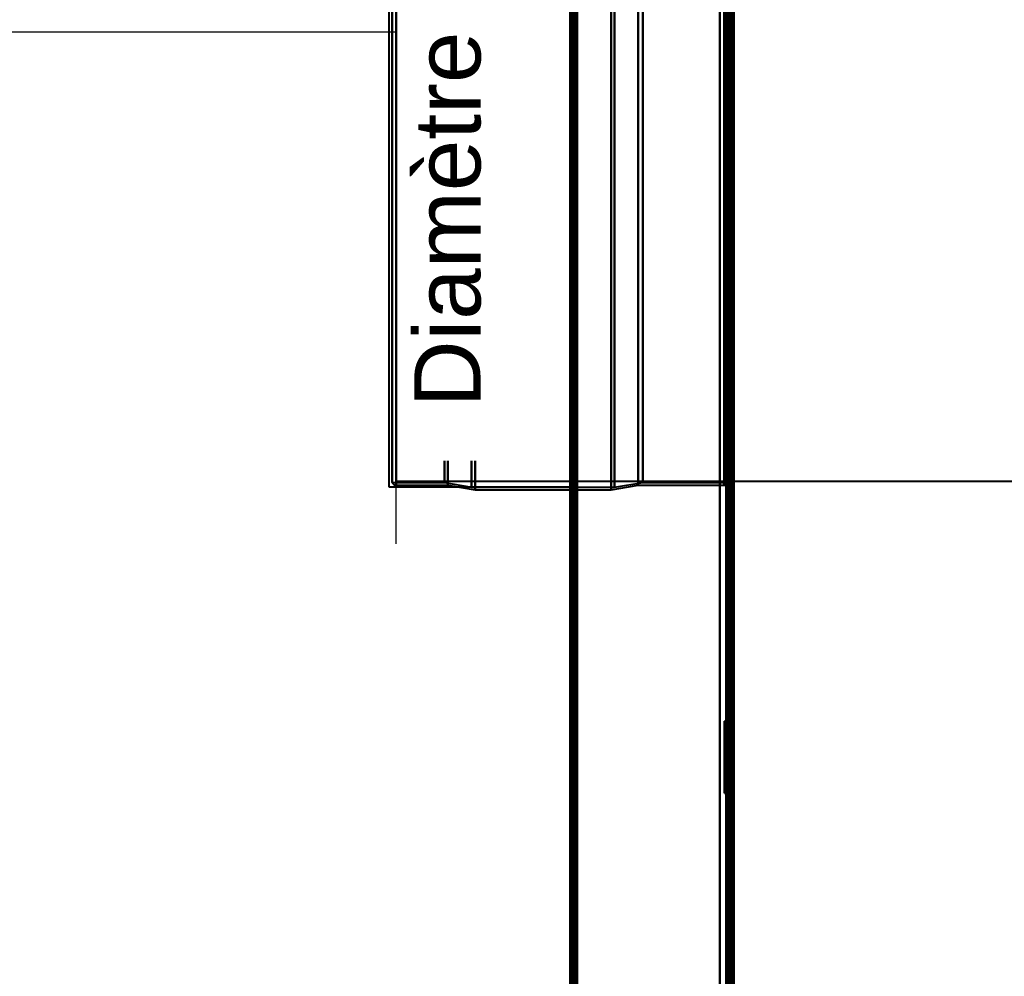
# Model space of a CAD drawing. Header units: millimetres. Extents: x -1352 to 2139, y -120 to 936.
# Tile 21 of 68: x -656 to -439, y 430 to 641. Entities that reach past the tile are written whole.
import ezdxf

# ---------------------------------------------------------------- set-up
doc = ezdxf.new("R2010")
doc.units = ezdxf.units.MM
doc.layers.add('A-GENM', color=13, linetype='Continuous', lineweight=40)
doc.layers.add('G-IMPT', color=8, linetype='Continuous', lineweight=40)
doc.styles.add('Arial_1', font='arial.ttf', dxfattribs={"height": 14.6304})

# ---------------------------------------------------------------- blocks, each defined once
blk = doc.blocks.new('NEXA 400 CALQUES_dwg-748074-Avant')
at = {"layer": 'G-IMPT'}
for p, q in [((-535, 862.77), (-535, 128.97)), ((-500, 129.47), (-500, 827.27)), ((-499.5, 827.27), (-499.5, 129.47)), ((-500, 638.37), (-500, 750.87)), ((-500, 750.87), (-500, 525.87)), ((-500, 750.87), (-500, 525.87)), ((-499.3, 638.37), (-499.3, 750.87)), ((-499.3, 750.87), (-499.3, 638.37)), ((-556.77, 638.37), (-556.77, 738.78)), ((-556.77, 738.78), (-556.77, 638.37)), ((-556, 739.37), (-556, 638.37)), ((-556, 638.37), (-556, 739.37)), ((-535, 739.87), (-535, 638.37)), ((-535, 638.37), (-535, 739.87)), ((-534.5, 638.37), (-534.5, 739.87)), ((-534.5, 739.87), (-534.5, 638.37)), ((-526, 739.37), (-526, 638.37)), ((-526, 638.37), (-526, 739.37)), ((-525.2, 638.37), (-525.2, 738.78)), ((-525.2, 738.78), (-525.2, 638.37)), ((-500.5, 739.87), (-500.5, 638.37)), ((-500.5, 638.37), (-500.5, 739.87)), ((-500, 739.87), (-500, 638.37)), ((-500, 638.37), (-500, 739.87)), ((-500, 739.37), (-500, 638.37)), ((-500, 739.37), (-500, 537.37)), ((-500, 638.37), (-500, 739.37)), ((-574.3, 638.37), (-574.3, 737.75)), ((-574.3, 737.75), (-574.3, 638.37)), ((-573.39, 638.37), (-573.39, 738.34)), ((-573.39, 738.34), (-573.39, 638.37)), ((-573.39, 638.37), (-573.39, 737.43)), ((-562.77, 638.37), (-562.77, 737.75)), ((-562.77, 737.75), (-562.77, 638.37)), ((-562, 738.34), (-562, 638.37)), ((-562, 638.37), (-562, 738.34)), ((-520, 738.37), (-520, 638.37)), ((-520, 638.37), (-520, 738.37)), ((-518.99, 638.37), (-518.99, 737.75)), ((-518.99, 638.37), (-518.99, 737.75)), ((-518.99, 737.75), (-518.99, 638.37)), ((-518.99, 737.75), (-518.99, 638.37)), ((-501, 738.37), (-501, 638.37)), ((-501, 638.37), (-501, 738.37)), ((-501, 538.37), (-501, 738.37)), ((-499.3, 638.37), (-499.3, 737.75)), ((-499.3, 737.75), (-499.3, 539)), ((-499.3, 737.75), (-499.3, 539)), ((-535, 670.07), (-535, 271.67)), ((-574.3, 539), (-574.3, 638.37)), ((-574.3, 638.37), (-574.3, 539)), ((-573.39, 539.31), (-573.39, 638.37)), ((-573.39, 538.41), (-573.39, 638.37)), ((-573.39, 638.37), (-573.39, 538.41)), ((-562.77, 539), (-562.77, 638.37)), ((-562.77, 638.37), (-562.77, 539)), ((-562, 638.37), (-562, 538.41)), ((-562, 538.41), (-562, 638.37)), ((-556.77, 537.96), (-556.77, 638.37)), ((-556.77, 638.37), (-556.77, 537.96)), ((-556, 638.37), (-556, 537.37)), ((-556, 537.37), (-556, 638.37)), ((-535, 638.37), (-535, 536.87)), ((-535, 536.87), (-535, 638.37)), ((-534.5, 536.87), (-534.5, 638.37)), ((-534.5, 638.37), (-534.5, 536.87)), ((-526, 638.37), (-526, 537.37)), ((-526, 537.37), (-526, 638.37)), ((-525.2, 537.96), (-525.2, 638.37)), ((-525.2, 638.37), (-525.2, 537.96)), ((-520, 638.37), (-520, 538.37)), ((-520, 538.37), (-520, 638.37)), ((-518.99, 539), (-518.99, 638.37)), ((-518.99, 638.37), (-518.99, 539)), ((-501, 638.37), (-501, 538.37)), ((-501, 538.37), (-501, 638.37)), ((-500.5, 638.37), (-500.5, 536.87)), ((-500.5, 536.87), (-500.5, 638.37)), ((-499.3, 638.62), (-500, 638.62)), ((-499.3, 638.62), (-500, 638.62)), ((-500, 638.37), (-500, 638.62)), ((-500, 638.37), (-500, 638.62)), ((-500, 638.62), (-500, 638.37)), ((-500, 638.62), (-500, 638.37)), ((-500, 638.37), (-500, 537.37)), ((-500, 638.12), (-500, 638.37)), ((-500, 638.12), (-500, 638.37)), ((-500, 638.37), (-500, 536.87)), ((-500, 537.37), (-500, 638.37)), ((-500, 638.37), (-500, 638.12)), ((-500, 638.37), (-500, 638.12)), ((-500, 536.87), (-500, 638.37)), ((-500, 525.87), (-500, 638.37)), ((-500, 525.87), (-500, 638.37)), ((-500, 638.12), (-499.3, 638.12)), ((-500, 638.12), (-499.3, 638.12)), ((-499.3, 638.37), (-499.3, 638.62)), ((-499.3, 638.37), (-499.3, 638.62)), ((-499.3, 638.62), (-499.3, 638.37)), ((-499.3, 638.62), (-499.3, 638.37)), ((-499.3, 539), (-499.3, 638.37)), ((-499.3, 539), (-499.3, 638.37)), ((-499.3, 638.12), (-499.3, 638.37)), ((-499.3, 638.12), (-499.3, 638.37)), ((-499.3, 525.87), (-499.3, 638.37)), ((-499.3, 638.37), (-499.3, 638.12)), ((-499.3, 638.37), (-499.3, 638.12)), ((-499.3, 638.37), (-499.3, 525.87)), ((-500, 582.95), (-500.5, 582.95)), ((-500.5, 581.35), (-500.5, 582.95)), ((-500.5, 582.95), (-500.5, 581.35)), ((-500, 581.35), (-500, 582.95)), ((-500, 582.95), (-500, 581.35)), ((-500.5, 579.75), (-500.5, 581.35)), ((-500.5, 581.35), (-500.5, 579.75)), ((-500, 579.75), (-500, 581.35)), ((-500, 581.35), (-500, 579.75)), ((-500.5, 579.75), (-500, 579.75)), ((-500, 567.95), (-500.5, 567.95)), ((-500.5, 566.35), (-500.5, 567.95)), ((-500.5, 567.95), (-500.5, 566.35)), ((-500, 566.35), (-500, 567.95)), ((-500, 567.95), (-500, 566.35)), ((-500.5, 564.75), (-500.5, 566.35)), ((-500.5, 566.35), (-500.5, 564.75)), ((-500, 564.75), (-500, 566.35)), ((-500, 566.35), (-500, 564.75)), ((-500.5, 564.75), (-500, 564.75)), ((-500, 552.95), (-500.5, 552.95)), ((-500.5, 551.35), (-500.5, 552.95)), ((-500.5, 552.95), (-500.5, 551.35)), ((-500, 551.35), (-500, 552.95)), ((-500, 552.95), (-500, 551.35)), ((-500.5, 549.75), (-500.5, 551.35)), ((-500.5, 551.35), (-500.5, 549.75)), ((-500.5, 549.75), (-500, 549.75)), ((-500, 549.75), (-500, 551.35)), ((-500, 551.35), (-500, 549.75)), ((-574.3, 539), (-562.77, 539)), ((-573.39, 539.31), (573.39, 539.31)), ((-562.77, 539), (-556.77, 537.96)), ((-525.2, 537.96), (-518.99, 539)), ((-518.99, 539), (-499.3, 539)), ((-573.39, 538.41), (-562, 538.41)), ((-562, 538.41), (-556, 537.37)), ((-556.77, 537.96), (-525.2, 537.96)), ((-556, 537.37), (-526, 537.37)), ((-535, 536.87), (-534.5, 536.87)), ((-526, 537.37), (-520, 538.37)), ((-520, 538.37), (-501, 538.37)), ((-500.5, 536.87), (-500, 536.87)), ((-499.3, 533.62), (-500, 533.62)), ((-500, 533.37), (-500, 533.62)), ((-500, 533.62), (-500, 533.37)), ((-500, 533.12), (-500, 533.37)), ((-500, 533.37), (-500, 533.12)), ((-500, 533.12), (-499.3, 533.12)), ((-499.3, 533.37), (-499.3, 533.62)), ((-499.3, 533.62), (-499.3, 533.37)), ((-499.3, 533.12), (-499.3, 533.37)), ((-499.3, 533.37), (-499.3, 533.12)), ((-500, 525.87), (-499.3, 525.87)), ((-500, 490.52), (-500.5, 490.52)), ((-500.5, 487.27), (-500.5, 490.52)), ((-500.5, 490.52), (-500.5, 487.27)), ((-500, 487.27), (-500, 490.52)), ((-500, 490.52), (-500, 487.27)), ((-500.5, 484.02), (-500.5, 487.27)), ((-500.5, 487.27), (-500.5, 484.02)), ((-500, 484.02), (-500, 487.27)), ((-500, 487.27), (-500, 484.02)), ((-500.5, 486.32), (-500.95, 486.32)), ((-500.95, 486.32), (-500.95, 470.42)), ((-500.95, 486.32), (-500.95, 470.42)), ((-500.95, 470.42), (-500.95, 486.32)), ((-500.95, 470.42), (-500.95, 486.32)), ((-500.95, 485.52), (-500.95, 478.37)), ((-500.95, 471.23), (-500.95, 485.52)), ((-500.95, 471.23), (-500.95, 485.52)), ((-500.5, 486.32), (-500.5, 470.42)), ((-500.5, 486.32), (-500.5, 470.42)), ((-500.5, 470.42), (-500.5, 486.32)), ((-500.5, 470.42), (-500.5, 486.32)), ((-500.5, 484.68), (-500.5, 472.06)), ((-500.5, 484.68), (-500.5, 472.06)), ((-500.5, 478.37), (-500.5, 484.68)), ((-500.5, 478.37), (-500.5, 484.68)), ((-499.5, 486.25), (-500, 486.25)), ((-500, 486.25), (-500, 478.37)), ((-500, 486.25), (-500, 478.37)), ((-500, 470.5), (-500, 486.25)), ((-500, 470.5), (-500, 486.25)), ((-499.5, 485.49), (-500, 485.52)), ((-500, 471.22), (-500, 485.52)), ((-500, 471.22), (-500, 485.52)), ((-500, 485.52), (-500, 471.22)), ((-500, 485.52), (-500, 471.22)), ((-499, 484.45), (-500, 484.52)), ((-500, 484.52), (-500, 472.22)), ((-500, 484.52), (-500, 472.22)), ((-500, 472.22), (-500, 484.52)), ((-500, 472.22), (-500, 484.52)), ((-499.5, 478.37), (-499.5, 486.25)), ((-499.5, 486.25), (-499.5, 478.37)), ((-499.5, 485.49), (-499.5, 471.26)), ((-499.5, 485.49), (-499.5, 471.26)), ((-499.5, 471.26), (-499.5, 485.49)), ((-499.5, 471.26), (-499.5, 485.49)), ((-499, 472.29), (-499, 484.45)), ((-499, 472.29), (-499, 484.45)), ((-499, 484.45), (-499, 472.29)), ((-499, 484.45), (-499, 472.29)), ((-500.5, 484.02), (-500, 484.02)), ((-500.95, 478.37), (-500.95, 471.23)), ((-500.95, 478.37), (-500.95, 471.23)), ((-500.5, 472.06), (-500.5, 478.37)), ((-500, 478.37), (-500, 470.5)), ((-499.5, 470.5), (-499.5, 478.37)), ((-499.5, 478.37), (-499.5, 470.5)), ((-500, 472.22), (-499, 472.29)), ((-500.95, 470.42), (-500.5, 470.42)), ((-500, 471.22), (-499.5, 471.26)), ((-500, 470.5), (-499.5, 470.5)), ((-500, 444.95), (-500.5, 444.95)), ((-500, 444.95), (-500.5, 444.95)), ((-500.5, 443.35), (-500.5, 444.95)), ((-500.5, 443.35), (-500.5, 444.95)), ((-500.5, 444.95), (-500.5, 443.35)), ((-500.5, 444.95), (-500.5, 443.35)), ((-500.5, 441.75), (-500.5, 443.35)), ((-500.5, 441.75), (-500.5, 443.35)), ((-500.5, 443.35), (-500.5, 441.75)), ((-500.5, 443.35), (-500.5, 441.75)), ((-500, 443.35), (-500, 444.95)), ((-500, 443.35), (-500, 444.95)), ((-500, 444.95), (-500, 443.35)), ((-500, 444.95), (-500, 443.35)), ((-500, 441.75), (-500, 443.35)), ((-500, 441.75), (-500, 443.35)), ((-500, 443.35), (-500, 441.75)), ((-500, 443.35), (-500, 441.75)), ((-500.5, 441.75), (-500, 441.75)), ((-500.5, 441.75), (-500, 441.75))]:
    blk.add_line(p, q, dxfattribs=at)
at = {"layer": 'G-IMPT', "flags": 128}
for points in [[(-535, 862.77), (-535, 679.32), (-535, 495.87), (-535, 312.42), (-535, 128.97)], [(-535, 128.97), (-535, 312.42), (-535, 495.87), (-535, 679.32), (-535, 862.77)], [(-534.5, 862.77), (-534.5, 679.32), (-534.5, 495.87), (-534.5, 312.42), (-534.5, 128.97)], [(-534.4, 128.97), (-534.4, 312.42), (-534.4, 495.87), (-534.4, 679.32), (-534.4, 862.77)], [(-534.4, 862.77), (-534.4, 679.32), (-534.4, 495.87), (-534.4, 312.42), (-534.4, 128.97)], [(-534.4, 128.97), (-534.4, 312.42), (-534.4, 495.87), (-534.4, 679.32), (-534.4, 862.77)], [(-534.5, 129.47), (-534.5, 312.67), (-534.5, 495.87), (-534.5, 679.07), (-534.5, 862.27)], [(-534.5, 862.27), (-534.5, 679.07), (-534.5, 495.87), (-534.5, 312.67), (-534.5, 129.47)], [(-534.5, 129.47), (-534.5, 312.67), (-534.5, 495.87), (-534.5, 679.07), (-534.5, 862.27)], [(-534.5, 862.27), (-534.5, 679.07), (-534.5, 495.87), (-534.5, 312.67), (-534.5, 129.47)], [(-534.5, 129.47), (-534.5, 312.67), (-534.5, 495.87), (-534.5, 679.07), (-534.5, 862.27)], [(-534.5, 862.27), (-534.5, 679.07), (-534.5, 495.87), (-534.5, 312.67), (-534.5, 129.47)], [(-534, 129.47), (-534, 312.67), (-534, 495.87), (-534, 679.07), (-534, 862.27)], [(-534, 862.27), (-534, 679.07), (-534, 495.87), (-534, 312.67), (-534, 129.47)], [(-534, 129.47), (-534, 312.67), (-534, 495.87), (-534, 679.07), (-534, 862.27)], [(-533.9, 862.27), (-533.9, 679.07), (-533.9, 495.87), (-533.9, 312.67), (-533.9, 129.47)], [(-533.9, 129.47), (-533.9, 312.67), (-533.9, 495.87), (-533.9, 679.07), (-533.9, 862.27)], [(-533.9, 862.27), (-533.9, 679.07), (-533.9, 495.87), (-533.9, 312.67), (-533.9, 129.47)], [(-535, 128.97), (-535, 303.67), (-535, 478.37), (-535, 653.07), (-535, 827.77)], [(-535, 827.77), (-535, 653.07), (-535, 478.37), (-535, 303.67), (-535, 128.97)], [(-534.5, 128.97), (-534.5, 303.67), (-534.5, 478.37), (-534.5, 653.07), (-534.5, 827.77)], [(-534.4, 128.97), (-534.4, 303.67), (-534.4, 478.37), (-534.4, 653.07), (-534.4, 827.77)], [(-534.4, 827.77), (-534.4, 653.07), (-534.4, 478.37), (-534.4, 303.67), (-534.4, 128.97)], [(-534.4, 827.77), (-534.4, 653.07), (-534.4, 478.37), (-534.4, 303.67), (-534.4, 128.97)], [(-502, 827.77), (-502, 653.07), (-502, 478.37), (-502, 303.67), (-502, 128.97)], [(-502, 128.97), (-502, 303.67), (-502, 478.37), (-502, 653.07), (-502, 827.77)], [(-502, 827.77), (-502, 653.07), (-502, 478.37), (-502, 303.67), (-502, 128.97)], [(-502, 128.97), (-502, 303.67), (-502, 478.37), (-502, 653.07), (-502, 827.77)], [(-500, 827.77), (-500, 653.07), (-500, 478.37), (-500, 303.67), (-500, 128.97)], [(-500, 128.97), (-500, 303.67), (-500, 478.37), (-500, 653.07), (-500, 827.77)], [(-499.5, 128.97), (-499.5, 303.67), (-499.5, 478.37), (-499.5, 653.07), (-499.5, 827.77)], [(-499.4, 827.77), (-499.4, 653.07), (-499.4, 478.37), (-499.4, 303.67), (-499.4, 128.97)], [(-499.4, 128.97), (-499.4, 303.67), (-499.4, 478.37), (-499.4, 653.07), (-499.4, 827.77)], [(-499.4, 827.77), (-499.4, 653.07), (-499.4, 478.37), (-499.4, 303.67), (-499.4, 128.97)], [(-533.5, 827.27), (-533.5, 652.82), (-533.5, 478.37), (-533.5, 303.92), (-533.5, 129.47)], [(-533.5, 129.47), (-533.5, 303.92), (-533.5, 478.37), (-533.5, 652.82), (-533.5, 827.27)], [(-533.5, 827.27), (-533.5, 652.82), (-533.5, 478.37), (-533.5, 303.92), (-533.5, 129.47)], [(-533.5, 129.47), (-533.5, 303.92), (-533.5, 478.37), (-533.5, 652.82), (-533.5, 827.27)], [(-502, 827.27), (-502, 652.82), (-502, 478.37), (-502, 303.92), (-502, 129.47)], [(-502, 129.47), (-502, 303.92), (-502, 478.37), (-502, 652.82), (-502, 827.27)], [(-502, 129.47), (-502, 303.92), (-502, 478.37), (-502, 652.82), (-502, 827.27)], [(-502, 827.27), (-502, 652.82), (-502, 478.37), (-502, 303.92), (-502, 129.47)], [(-500.6, 129.47), (-500.6, 303.92), (-500.6, 478.37), (-500.6, 652.82), (-500.6, 827.27)], [(-500.6, 827.27), (-500.6, 652.82), (-500.6, 478.37), (-500.6, 303.92), (-500.6, 129.47)], [(-500.6, 129.47), (-500.6, 303.92), (-500.6, 478.37), (-500.6, 652.82), (-500.6, 827.27)], [(-500.6, 827.27), (-500.6, 652.82), (-500.6, 478.37), (-500.6, 303.92), (-500.6, 129.47)], [(-500.6, 827.27), (-500.6, 652.82), (-500.6, 478.37), (-500.6, 303.92), (-500.6, 129.47)], [(-500.6, 129.47), (-500.6, 303.92), (-500.6, 478.37), (-500.6, 652.82), (-500.6, 827.27)], [(-500.5, 827.27), (-500.5, 652.82), (-500.5, 478.37), (-500.5, 303.92), (-500.5, 129.47)], [(-500.5, 129.47), (-500.5, 303.92), (-500.5, 478.37), (-500.5, 652.82), (-500.5, 827.27)], [(-500, 161.37), (-500, 327.85), (-500, 494.32), (-500, 660.8), (-500, 827.27)], [(-500, 827.27), (-500, 652.82), (-500, 478.37), (-500, 303.92), (-500, 129.47)], [(-500, 827.27), (-500, 660.8), (-500, 494.32), (-500, 327.85), (-500, 161.37)], [(-500, 129.47), (-500, 303.92), (-500, 478.37), (-500, 652.82), (-500, 827.27)], [(-500, 827.27), (-500, 652.82), (-500, 478.37), (-500, 303.92), (-500, 129.47)], [(-500, 129.47), (-500, 303.92), (-500, 478.37), (-500, 652.82), (-500, 827.27)], [(-499.5, 129.47), (-499.5, 303.92), (-499.5, 478.37), (-499.5, 652.82), (-499.5, 827.27)], [(-499.5, 827.27), (-499.5, 652.82), (-499.5, 478.37), (-499.5, 303.92), (-499.5, 129.47)], [(-499.5, 129.47), (-499.5, 303.92), (-499.5, 478.37), (-499.5, 652.82), (-499.5, 827.27)], [(-499.5, 827.27), (-499.5, 652.82), (-499.5, 478.37), (-499.5, 303.92), (-499.5, 129.47)], [(-499.5, 129.47), (-499.5, 303.92), (-499.5, 478.37), (-499.5, 652.82), (-499.5, 827.27)], [(-499.5, 827.27), (-499.5, 652.82), (-499.5, 478.37), (-499.5, 303.92), (-499.5, 129.47)], [(-499, 827.37), (-499, 652.87), (-499, 478.37), (-499, 303.87), (-499, 129.37)], [(-499, 129.37), (-499, 303.87), (-499, 478.37), (-499, 652.87), (-499, 827.37)], [(-499, 827.27), (-499, 652.82), (-499, 478.37), (-499, 303.92), (-499, 129.47)], [(-499, 129.47), (-499, 303.92), (-499, 478.37), (-499, 652.82), (-499, 827.27)], [(-498.9, 827.27), (-498.9, 660.8), (-498.9, 494.32), (-498.9, 327.85), (-498.9, 161.37)], [(-498.9, 161.37), (-498.9, 327.85), (-498.9, 494.32), (-498.9, 660.8), (-498.9, 827.27)], [(-535, 271.67), (-535, 371.27), (-535, 470.87), (-535, 570.47), (-535, 670.07)], [(-535, 670.07), (-535, 570.47), (-535, 470.87), (-535, 371.27), (-535, 271.67)], [(-535, 670.07), (-535, 570.47), (-535, 470.87), (-535, 371.27), (-535, 271.67)], [(-535, 271.67), (-535, 371.27), (-535, 470.87), (-535, 570.47), (-535, 670.07)], [(-534.5, 670.07), (-534.5, 570.47), (-534.5, 470.87), (-534.5, 371.27), (-534.5, 271.67)], [(-534.4, 271.67), (-534.4, 371.27), (-534.4, 470.87), (-534.4, 570.47), (-534.4, 670.07)], [(-534.4, 670.07), (-534.4, 570.47), (-534.4, 470.87), (-534.4, 371.27), (-534.4, 271.67)], [(-534.4, 271.67), (-534.4, 371.27), (-534.4, 470.87), (-534.4, 570.47), (-534.4, 670.07)], [(-533.5, 670.07), (-533.5, 570.47), (-533.5, 470.87), (-533.5, 371.27), (-533.5, 271.67)], [(-533.5, 670.07), (-533.5, 570.47), (-533.5, 470.87), (-533.5, 371.27), (-533.5, 271.67)], [(-533.5, 271.67), (-533.5, 371.27), (-533.5, 470.87), (-533.5, 570.47), (-533.5, 670.07)], [(-533.5, 271.67), (-533.5, 371.27), (-533.5, 470.87), (-533.5, 570.47), (-533.5, 670.07)], [(-574.3, 539), (-574.23, 538.87), (-574.06, 538.67), (-573.9, 538.55), (-573.77, 538.48), (-573.57, 538.42), (-573.39, 538.41)], [(-500, 537.37), (-500, 537.41), (-500, 537.45), (-500.01, 537.49), (-500.01, 537.53), (-500.02, 537.57), (-500.03, 537.61), (-500.04, 537.65), (-500.05, 537.69), (-500.06, 537.72), (-500.08, 537.76), (-500.1, 537.8), (-500.11, 537.83), (-500.13, 537.87), (-500.15, 537.9), (-500.17, 537.94), (-500.2, 537.97), (-500.22, 538), (-500.25, 538.03), (-500.28, 538.06), (-500.3, 538.09), (-500.33, 538.12), (-500.36, 538.14), (-500.39, 538.17), (-500.43, 538.19), (-500.46, 538.21), (-500.49, 538.23), (-500.53, 538.25), (-500.56, 538.27), (-500.6, 538.29), (-500.64, 538.3), (-500.68, 538.32), (-500.71, 538.33), (-500.75, 538.34), (-500.79, 538.35), (-500.83, 538.36), (-500.87, 538.36), (-500.91, 538.37), (-500.95, 538.37), (-500.99, 538.37), (-501, 538.37)], [(-500.5, 484.68), (-500.7, 484.85), (-500.81, 485.01), (-500.87, 485.14), (-500.93, 485.34), (-500.95, 485.5)]]:
    blk.add_lwpolyline(points, dxfattribs=at)
blk = doc.blocks.new('Maintenance r21 - Maintenance r21-748144-Avant')
at = {"layer": 'A-GENM'}
for p, q in [((-535, 862.87), (-535, 0)), ((-535, 0), (-535, 862.87))]:
    blk.add_line(p, q, dxfattribs=at)
blk = doc.blocks.new('Souche connecteur circulaire R23 - Souche connecteur circulaire R23-748178-Avant')
at = {"layer": 'A-GENM'}
for p, q in [((-535, 738), (-575, 738)), ((-575, 738), (-575, 638)), ((-535, 638), (-535, 738)), ((-575, 638), (-575, 538)), ((-535, 538), (-535, 638)), ((-575, 538), (-535, 538))]:
    blk.add_line(p, q, dxfattribs=at)

msp = doc.modelspace()

# ---------------------------------------------------------------- linework, layer by layer
at = {"color": 94, "lineweight": 30}
msp.add_line((-573.39, 738.37), (-573.39, 538.37), dxfattribs=at)
msp.add_line((-573.39, 738.37), (-573.39, 538.37), dxfattribs=at)
at = {"color": 1, "lineweight": 30}
for p, q in [((-573.39, 738.37), (-573.39, 538.37)), ((-573.39, 525.44), (-573.39, 551.31))]:
    msp.add_line(p, q, dxfattribs=at)
at = {"color": 5, "lineweight": 30}
msp.add_line((-573.39, 638.37), (-677.02, 638.37), dxfattribs=at)

# ---------------------------------------------------------------- block references
at = {"layer": 'A-GENM'}
for name in ['Maintenance r21 - Maintenance r21-748144-Avant', 'Souche connecteur circulaire R23 - Souche connecteur circulaire R23-748178-Avant']:
    msp.add_blockref(name, (0, 0), dxfattribs=at)
at = {"layer": 'G-IMPT'}
msp.add_blockref('NEXA 400 CALQUES_dwg-748074-Avant', (0, 0), dxfattribs=at)

# ---------------------------------------------------------------- next in the draw order: texts
at = {"color": 5, "lineweight": 30, "insert": (-569.42, 597.04), "char_height": 14.63, "width": 99.2058, "attachment_point": 2, "rotation": 90, "line_spacing_factor": 0.941778, "style": 'Arial_1', "bg_fill": 3, "box_fill_scale": 1.25, "bg_fill_color": 9, "bg_fill_true_color": 13158600, "bg_fill_transparency": 0}
msp.add_mtext('Diamètre', dxfattribs=at)

doc.saveas('drawing.dxf')
